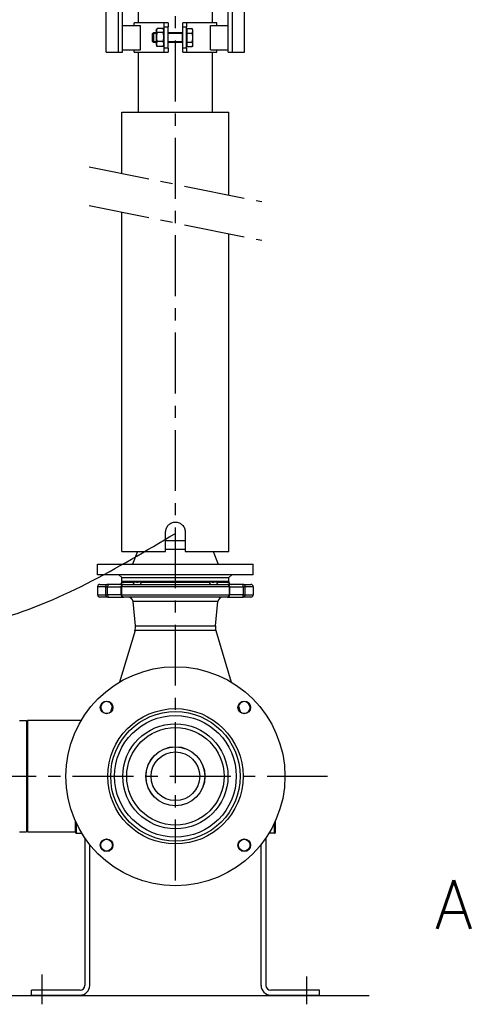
# Model space of a CAD drawing. Header units: millimetres. Extents: x 0 to 5940, y 0 to 4200.
# Tile 38 of 56: x 1260 to 1728, y 2135 to 3146. Entities that reach past the tile are written whole.
import ezdxf

# ---------------------------------------------------------------- set-up
doc = ezdxf.new("R2010")
doc.units = ezdxf.units.MM
doc.header["$LTSCALE"] = 50
doc.linetypes.add('MITTE', pattern=[2, 1.25, -0.25, 0.25, -0.25])
for name, color, linetype in [('01-LINIE-025', 1, 'CONTINUOUS'), ('02-LINIE-035', 2, 'CONTINUOUS'), ('03-LINIE-050', 3, 'CONTINUOUS'), ('05-ACHSE', 1, 'MITTE'), ('12-TEXT-050', 3, 'CONTINUOUS')]:
    doc.layers.add(name, color=color, linetype=linetype)
doc.styles.add('ACA_NORM', font='ROMANS.SHX')

# ---------------------------------------------------------------- blocks, each defined once
blk = doc.blocks.new('Hubmagnet_03')
at = {"layer": '02-LINIE-035'}
for p, q in [((-110, 1087.5), (-120, 1077.5)), ((-110, 1087.5), (110, 1087.5)), ((110, 1087.5), (120, 1077.5)), ((120, 1077.5), (-120, 1077.5)), ((-120, 835.5), (-120, 1077.5)), ((120, 835.5), (120, 1077.5)), ((120, 835.5), (-120, 835.5)), ((-115, 835.5), (-115, 827.5)), ((115, 835.5), (115, 827.5)), ((-120, 827.5), (120, 827.5)), ((-120, 701.5), (-120, 827.5)), ((120, 701.5), (120, 827.5)), ((-126.5, 701.5), (126.5, 701.5)), ((-126.5, 701.5), (-126.5, 676.5)), ((126.5, 701.5), (126.5, 676.5)), ((-126.5, 676.5), (126.5, 676.5)), ((-121.5, 673.5), (-121.5, 676.5)), ((121.5, 673.5), (-121.5, 673.5)), ((-95.8, 673.5), (-97.5, 672.5)), ((-97.5, 667.7), (-97.5, 672.5)), ((-95.8, 666.7), (-97.5, 667.7)), ((-93.8, 667.7), (-93.8, 672.5)), ((-86.2, 667.7), (-86.2, 672.5)), ((-84.2, 673.5), (-82.5, 672.5)), ((-84.2, 666.7), (-82.5, 667.7)), ((-82.5, 667.7), (-82.5, 672.5)), ((-69.8, 641.5), (-69.8, 673.5)), ((-50.8, 673.5), (-52.5, 672.5)), ((-52.5, 667.7), (-52.5, 672.5)), ((-50.8, 666.7), (-52.5, 667.7)), ((-48.8, 667.7), (-48.8, 672.5)), ((-41.2, 667.7), (-41.2, 672.5)), ((-39.2, 673.5), (-37.5, 672.5)), ((-39.2, 666.7), (-37.5, 667.7)), ((-37.5, 667.7), (-37.5, 672.5)), ((39.2, 673.5), (37.5, 672.5)), ((37.5, 667.7), (37.5, 672.5)), ((39.2, 666.7), (37.5, 667.7)), ((41.2, 667.7), (41.2, 672.5)), ((48.8, 667.7), (48.8, 672.5)), ((50.8, 673.5), (52.5, 672.5)), ((50.8, 666.7), (52.5, 667.7)), ((52.5, 667.7), (52.5, 672.5)), ((69.9, 641.5), (69.9, 673.5)), ((84.2, 673.5), (82.5, 672.5)), ((82.5, 667.7), (82.5, 672.5)), ((84.2, 666.7), (82.5, 667.7)), ((86.2, 667.7), (86.2, 672.5)), ((93.8, 667.7), (93.8, 672.5)), ((95.8, 673.5), (97.5, 672.5)), ((95.8, 666.7), (97.5, 667.7)), ((97.5, 667.7), (97.5, 672.5)), ((121.5, 673.5), (121.5, 676.5)), ((-95.8, 666.7), (-84.2, 666.7)), ((-94, 666.7), (-94, 663)), ((-94, 663), (-86, 663)), ((-93.5, 662.5), (-94, 663)), ((-94, 663), (-86, 663)), ((-86.5, 662.5), (-93.5, 662.5)), ((-93.3, 666.7), (-93.3, 663)), ((-86.7, 663), (-86.7, 666.7)), ((-86.5, 662.5), (-86, 663)), ((-86, 666.7), (-86, 663)), ((-50.8, 666.7), (-39.2, 666.7)), ((-49, 666.7), (-49, 663)), ((-49, 663), (-41, 663)), ((-48.5, 662.5), (-49, 663)), ((-49, 663), (-41, 663)), ((-41.5, 662.5), (-48.5, 662.5)), ((-48.3, 666.7), (-48.3, 663)), ((-41.7, 663), (-41.7, 666.7)), ((-41.5, 662.5), (-41, 663)), ((-41, 666.7), (-41, 663)), ((39.2, 666.7), (50.8, 666.7)), ((41, 666.7), (41, 663)), ((41, 663), (49, 663)), ((41.5, 662.5), (41, 663)), ((41, 663), (49, 663)), ((48.5, 662.5), (41.5, 662.5)), ((41.7, 666.7), (41.7, 663)), ((48.3, 663), (48.3, 666.7)), ((48.5, 662.5), (49, 663)), ((49, 666.7), (49, 663)), ((84.2, 666.7), (95.8, 666.7)), ((86, 666.7), (86, 663)), ((86, 663), (94, 663)), ((86.5, 662.5), (86, 663)), ((86, 663), (94, 663)), ((93.5, 662.5), (86.5, 662.5)), ((86.7, 666.7), (86.7, 663)), ((93.3, 663), (93.3, 666.7)), ((93.5, 662.5), (94, 663)), ((94, 666.7), (94, 663)), ((-71.1, 207.5), (-71.1, 641.5)), ((-71.1, 641.5), (-58.6, 641.5)), ((-58.6, 641.5), (-54.2, 641.5)), ((-58.6, 207.5), (-58.6, 641.5)), ((-54.2, 207.5), (-54.2, 641.5)), ((54.2, 641.5), (58.6, 641.5)), ((54.2, 207.5), (54.2, 641.5)), ((58.6, 207.5), (58.6, 641.5)), ((58.6, 641.5), (71.1, 641.5)), ((71.1, 207.5), (71.1, 641.5)), ((54.2, 616.5), (-54.2, 616.5)), ((-12.5, 500), (-12.5, 616.5)), ((-8, 616.5), (-8, 522.5)), ((-6.8, 616.5), (-6.8, 522.5)), ((6.8, 522.5), (6.8, 616.5)), ((8, 616.5), (8, 522.5)), ((12.5, 500), (12.5, 616.5)), ((-8, 522.5), (8, 522.5)), ((-2.5, 522.5), (-2.5, 505)), ((2.5, 505), (2.5, 522.5)), ((-38, 500), (38.1, 500)), ((-38, 487.5), (-38, 500)), ((-2.5, 505), (2.5, 505)), ((-2.5, 500), (-2.5, 505)), ((2.5, 500), (2.5, 505)), ((38.1, 487.5), (38.1, 500)), ((-11.5, 487.5), (-42.5, 487.5)), ((-42.5, 485), (-42.5, 487.5)), ((-7.5, 487.5), (-11.5, 487.5)), ((-11.5, 483.5), (-11.5, 487.5)), ((-7.5, 487.5), (-7.5, 483.5)), ((11.5, 487.5), (7.5, 487.5)), ((7.5, 483.5), (7.5, 487.5)), ((42.5, 487.5), (11.5, 487.5)), ((11.5, 487.5), (11.5, 483.5)), ((42.5, 485), (42.5, 487.5)), ((-54.2, 485), (-35.9, 485)), ((-35.9, 460), (-35.9, 485)), ((-23.5, 476.6), (-22.6, 477.5)), ((-23.5, 468.4), (-23.5, 476.6)), ((-19.9, 476.6), (-23.5, 476.6)), ((-22.6, 477.5), (-22.6, 467.5)), ((-19.9, 477.5), (-22.6, 477.5)), ((-19.9, 479.8), (-19, 481.4)), ((-19.9, 479.8), (-19.9, 465.2)), ((-12.6, 481.7), (-18.8, 481.7)), ((-12.6, 477.6), (-18.8, 477.6)), ((-11.5, 479.8), (-12.4, 481.4)), ((-11.5, 483.5), (-7.5, 483.5)), ((-11.5, 461.5), (-11.5, 483.5)), ((-7.5, 461.5), (-7.5, 483.5)), ((7.5, 477.5), (-7.5, 477.5)), ((7, 476.6), (-7.5, 476.6)), ((7, 477.5), (7, 467.5)), ((7.5, 483.5), (11.5, 483.5)), ((7.5, 461.5), (7.5, 483.5)), ((11.5, 461.5), (11.5, 483.5)), ((12.1, 479.8), (11.5, 479.8)), ((12.1, 481.7), (17.2, 481.7)), ((12.1, 477.1), (12.1, 481.7)), ((12.1, 477.1), (17.2, 477.1)), ((12.1, 467.9), (12.1, 477.1)), ((17.9, 480.5), (17.2, 481.7)), ((17.9, 479.4), (17.9, 480.5)), ((17.9, 472.5), (17.9, 479.4)), ((35.9, 485), (54.2, 485)), ((35.9, 460), (35.9, 485)), ((-23.5, 468.4), (-22.6, 467.5)), ((-23.5, 468.4), (-19.9, 468.4)), ((-19.9, 467.5), (-22.6, 467.5)), ((-19.9, 465.2), (-19, 463.6)), ((-12.6, 468.4), (-18.8, 468.4)), ((-11.5, 465.2), (-12.4, 463.6)), ((-7.5, 468.4), (7, 468.4)), ((7.5, 467.5), (-7.5, 467.5)), ((12.1, 465.2), (11.5, 465.2)), ((12.1, 463.3), (12.1, 467.9)), ((12.1, 467.9), (17.2, 467.9)), ((17.9, 465.6), (17.9, 472.5)), ((17.9, 464.5), (17.9, 465.6)), ((-54.2, 460), (-35.9, 460)), ((-42.5, 457.5), (-42.5, 460)), ((-42.5, 457.5), (-11.5, 457.5)), ((-38, 237.5), (-38, 457.5)), ((-12.6, 463.3), (-18.8, 463.3)), ((-11.5, 457.5), (-11.5, 461.5)), ((-7.5, 461.5), (-11.5, 461.5)), ((-11.5, 457.5), (-7.5, 457.5)), ((-7.5, 461.5), (-7.5, 457.5)), ((7.5, 457.5), (7.5, 461.5)), ((11.5, 461.5), (7.5, 461.5)), ((7.5, 457.5), (11.5, 457.5)), ((11.5, 461.5), (11.5, 457.5)), ((11.5, 457.5), (42.5, 457.5)), ((12.1, 463.3), (17.2, 463.3)), ((17.9, 464.5), (17.2, 463.3)), ((35.9, 460), (54.2, 460)), ((38.1, 237.5), (38.1, 457.5)), ((42.5, 457.5), (42.5, 460)), ((-54.2, 235), (-35.9, 235)), ((-11.5, 237.5), (-42.5, 237.5)), ((-42.5, 235), (-42.5, 237.5)), ((-35.9, 210), (-35.9, 235)), ((-7.5, 237.5), (-11.5, 237.5)), ((-11.5, 233.5), (-11.5, 237.5)), ((-11.5, 233.5), (-7.5, 233.5)), ((-11.5, 211.5), (-11.5, 233.5)), ((-7.5, 237.5), (-7.5, 233.5)), ((-7.5, 211.5), (-7.5, 233.5)), ((11.5, 237.5), (7.5, 237.5)), ((7.5, 233.5), (7.5, 237.5)), ((7.5, 233.5), (11.5, 233.5)), ((7.5, 211.5), (7.5, 233.5)), ((42.5, 237.5), (11.5, 237.5)), ((11.5, 237.5), (11.5, 233.5)), ((11.5, 211.5), (11.5, 233.5)), ((35.9, 235), (54.2, 235)), ((35.9, 210), (35.9, 235)), ((42.5, 235), (42.5, 237.5)), ((-23.5, 226.6), (-22.6, 227.5)), ((-23.5, 218.4), (-23.5, 226.6)), ((-19.9, 226.6), (-23.5, 226.6)), ((-22.6, 227.5), (-22.6, 217.5)), ((-19.9, 227.5), (-22.6, 227.5)), ((-19.9, 229.8), (-19, 231.4)), ((-19.9, 229.8), (-19.9, 215.2)), ((-12.6, 231.7), (-18.8, 231.7)), ((-12.6, 227.6), (-18.8, 227.6)), ((-11.5, 229.8), (-12.4, 231.4)), ((7.5, 227.5), (-7.5, 227.5)), ((7, 226.6), (-7.5, 226.6)), ((7, 227.5), (7, 217.5)), ((12.1, 229.8), (11.5, 229.8)), ((12.1, 231.7), (17.2, 231.7)), ((12.1, 227.1), (12.1, 231.7)), ((12.1, 227.1), (17.2, 227.1)), ((12.1, 217.9), (12.1, 227.1)), ((17.9, 230.5), (17.2, 231.7)), ((17.9, 229.4), (17.9, 230.5)), ((17.9, 222.5), (17.9, 229.4)), ((17.9, 215.6), (17.9, 222.5)), ((-23.5, 218.4), (-22.6, 217.5)), ((-23.5, 218.4), (-19.9, 218.4)), ((-19.9, 217.5), (-22.6, 217.5)), ((-19.9, 215.2), (-19, 213.6)), ((-12.6, 218.4), (-18.8, 218.4)), ((-12.6, 213.3), (-18.8, 213.3)), ((-11.5, 215.2), (-12.4, 213.6)), ((-7.5, 218.4), (7, 218.4)), ((7.5, 217.5), (-7.5, 217.5)), ((12.1, 215.2), (11.5, 215.2)), ((12.1, 213.3), (12.1, 217.9)), ((12.1, 217.9), (17.2, 217.9)), ((12.1, 213.3), (17.2, 213.3)), ((17.9, 214.5), (17.2, 213.3)), ((17.9, 214.5), (17.9, 215.6)), ((-71.1, 207.5), (-58.6, 207.5)), ((-58.6, 207.5), (-54.2, 207.5)), ((-54.2, 210), (-35.9, 210)), ((-42.5, 207.5), (-42.5, 210)), ((-42.5, 207.5), (-11.5, 207.5)), ((-38, 145.8), (-38, 207.5)), ((-11.5, 207.5), (-11.5, 211.5)), ((-7.5, 211.5), (-11.5, 211.5)), ((-11.5, 207.5), (-7.5, 207.5)), ((-7.5, 211.5), (-7.5, 207.5)), ((7.5, 207.5), (7.5, 211.5)), ((11.5, 211.5), (7.5, 211.5)), ((7.5, 207.5), (11.5, 207.5)), ((11.5, 211.5), (11.5, 207.5)), ((11.5, 207.5), (42.5, 207.5)), ((35.9, 210), (54.2, 210)), ((38.1, 145.8), (38.1, 207.5)), ((42.5, 207.5), (42.5, 210)), ((54.2, 207.5), (58.6, 207.5)), ((58.6, 207.5), (71.1, 207.5))]:
    blk.add_line(p, q, dxfattribs=at)
for points, weights in [([(-93.8, 672.5), (-95.6, 673.6), (-97.5, 672.5)], [1, 1.15470053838, 1]), ([(-97.5, 667.7), (-95.6, 666.6), (-93.8, 667.7)], [1, 1.15470053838, 1]), ([(-86.2, 672.5), (-90, 673.6), (-93.8, 672.5)], [1, 1.15470053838, 1]), ([(-93.8, 667.7), (-90, 666.6), (-86.2, 667.7)], [1, 1.15470053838, 1]), ([(-82.5, 672.5), (-84.4, 673.6), (-86.2, 672.5)], [1, 1.15470053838, 1]), ([(-86.2, 667.7), (-84.4, 666.6), (-82.5, 667.7)], [1, 1.15470053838, 1]), ([(-48.8, 672.5), (-50.6, 673.6), (-52.5, 672.5)], [1, 1.15470053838, 1]), ([(-52.5, 667.7), (-50.6, 666.6), (-48.8, 667.7)], [1, 1.15470053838, 1]), ([(-41.2, 672.5), (-45, 673.6), (-48.8, 672.5)], [1, 1.15470053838, 1]), ([(-48.8, 667.7), (-45, 666.6), (-41.2, 667.7)], [1, 1.15470053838, 1]), ([(-37.5, 672.5), (-39.4, 673.6), (-41.2, 672.5)], [1, 1.15470053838, 1]), ([(-41.2, 667.7), (-39.4, 666.6), (-37.5, 667.7)], [1, 1.15470053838, 1]), ([(41.2, 672.5), (39.4, 673.6), (37.5, 672.5)], [1, 1.15470053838, 1]), ([(37.5, 667.7), (39.4, 666.6), (41.2, 667.7)], [1, 1.15470053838, 1]), ([(48.8, 672.5), (45, 673.6), (41.2, 672.5)], [1, 1.15470053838, 1]), ([(41.2, 667.7), (45, 666.6), (48.8, 667.7)], [1, 1.15470053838, 1]), ([(52.5, 672.5), (50.6, 673.6), (48.8, 672.5)], [1, 1.15470053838, 1]), ([(48.8, 667.7), (50.6, 666.6), (52.5, 667.7)], [1, 1.15470053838, 1]), ([(86.2, 672.5), (84.4, 673.6), (82.5, 672.5)], [1, 1.15470053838, 1]), ([(82.5, 667.7), (84.4, 666.6), (86.2, 667.7)], [1, 1.15470053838, 1]), ([(93.8, 672.5), (90, 673.6), (86.2, 672.5)], [1, 1.15470053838, 1]), ([(86.2, 667.7), (90, 666.6), (93.8, 667.7)], [1, 1.15470053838, 1]), ([(97.5, 672.5), (95.6, 673.6), (93.8, 672.5)], [1, 1.15470053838, 1]), ([(93.8, 667.7), (95.6, 666.6), (97.5, 667.7)], [1, 1.15470053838, 1]), ([(-18.8, 481.7), (-20.1, 479.7), (-18.8, 477.6)], [1, 1.15470053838, 1]), ([(-18.8, 477.6), (-20.1, 473), (-18.8, 468.4)], [1, 1.15470053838, 1]), ([(-12.6, 477.6), (-11.3, 479.7), (-12.6, 481.7)], [1, 1.15470053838, 1]), ([(-12.6, 468.4), (-11.3, 473), (-12.6, 477.6)], [1, 1.15470053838, 1]), ([(17.9, 479.4), (17.9, 480.5), (17.2, 481.7)], [1, 1.0379548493, 1]), ([(17.2, 477.1), (17.9, 478.4), (17.9, 479.4)], [1, 1.0379548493, 1]), ([(17.9, 472.5), (17.9, 474.6), (17.2, 477.1)], [1, 1.0379548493, 1]), ([(-18.8, 468.4), (-20.1, 465.8), (-18.8, 463.3)], [1, 1.15470053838, 1]), ([(-12.6, 463.3), (-11.3, 465.8), (-12.6, 468.4)], [1, 1.15470053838, 1]), ([(17.2, 467.9), (17.9, 470.4), (17.9, 472.5)], [1, 1.0379548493, 1]), ([(17.9, 465.6), (17.9, 466.6), (17.2, 467.9)], [1, 1.0379548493, 1]), ([(17.2, 463.3), (17.9, 464.5), (17.9, 465.6)], [1, 1.0379548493, 1]), ([(-18.8, 463.3), (-18.9, 463.4), (-19, 463.6)], [1, 1.0098266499, 1.01840491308]), ([(-12.4, 463.6), (-12.5, 463.4), (-12.6, 463.3)], [1.01840491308, 1.0098266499, 1]), ([(-18.8, 231.7), (-20.1, 229.7), (-18.8, 227.6)], [1, 1.15470053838, 1]), ([(-18.8, 227.6), (-20.1, 223), (-18.8, 218.4)], [1, 1.15470053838, 1]), ([(-12.6, 227.6), (-11.3, 229.7), (-12.6, 231.7)], [1, 1.15470053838, 1]), ([(-12.6, 218.4), (-11.3, 223), (-12.6, 227.6)], [1, 1.15470053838, 1]), ([(17.9, 229.4), (17.9, 230.5), (17.2, 231.7)], [1, 1.0379548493, 1]), ([(17.2, 227.1), (17.9, 228.4), (17.9, 229.4)], [1, 1.0379548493, 1]), ([(17.9, 222.5), (17.9, 224.6), (17.2, 227.1)], [1, 1.0379548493, 1]), ([(17.2, 217.9), (17.9, 220.4), (17.9, 222.5)], [1, 1.0379548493, 1]), ([(-18.8, 218.4), (-20.1, 215.8), (-18.8, 213.3)], [1, 1.15470053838, 1]), ([(-18.8, 213.3), (-18.9, 213.4), (-19, 213.6)], [1, 1.0098266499, 1.01840491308]), ([(-12.6, 213.3), (-11.3, 215.8), (-12.6, 218.4)], [1, 1.15470053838, 1]), ([(-12.4, 213.6), (-12.5, 213.4), (-12.6, 213.3)], [1.01840491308, 1.0098266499, 1]), ([(17.9, 215.6), (17.9, 216.6), (17.2, 217.9)], [1, 1.0379548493, 1]), ([(17.2, 213.3), (17.9, 214.5), (17.9, 215.6)], [1, 1.0379548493, 1])]:
    blk.add_rational_spline(points, weights, degree=2, dxfattribs=at)

msp = doc.modelspace()

# ---------------------------------------------------------------- linework, layer by layer
at = {"layer": '02-LINIE-035'}
for p, q in [((1365, 3051.5), (1475, 3051.5)), ((1365, 2988.7), (1365, 3051.5)), ((1475, 2966.4), (1475, 3051.5)), ((1365, 2600.5), (1365, 2949)), ((1475, 2600.5), (1475, 2926.7)), ((1410, 2600.5), (1410, 2620.5)), ((1430, 2620.5), (1430, 2600.5)), ((1410, 2611.5), (1430, 2611.5)), ((1410, 2611.5), (1430, 2611.5)), ((1365, 2600.5), (1410, 2600.5)), ((1381.2, 2600.5), (1376, 2587.5)), ((1430, 2602.5), (1410, 2602.5)), ((1430, 2600.5), (1475, 2600.5)), ((1458.9, 2600.5), (1464, 2587.5)), ((1340, 2587.5), (1500, 2587.5)), ((1340, 2576.5), (1340, 2587.5)), ((1500, 2576.5), (1500, 2587.5)), ((1500, 2576.5), (1340, 2576.5)), ((1365, 2573.5), (1362, 2576.5)), ((1365, 2573.5), (1475, 2573.5)), ((1365, 2569.5), (1365, 2573.5)), ((1365, 2573.5), (1475, 2573.5)), ((1365, 2569.5), (1475, 2569.5)), ((1475, 2569.5), (1365, 2569.5)), ((1365, 2569.5), (1365, 2569)), ((1365, 2569), (1377.6, 2569)), ((1385, 2569), (1455, 2569)), ((1462.4, 2569), (1475, 2569)), ((1475, 2573.5), (1478, 2576.5)), ((1475, 2569.5), (1475, 2573.5)), ((1475, 2569.5), (1475, 2569)), ((1348.3, 2564), (1340, 2564)), ((1340, 2564), (1340, 2556)), ((1342.5, 2566.5), (1350.6, 2566.5)), ((1348.3, 2564), (1350.3, 2564)), ((1348.3, 2564), (1348.3, 2556)), ((1350.3, 2564), (1364.1, 2564)), ((1350.3, 2556), (1350.3, 2564)), ((1366.6, 2566.5), (1350.6, 2566.5)), ((1364.1, 2564), (1364.9, 2564)), ((1364.1, 2564), (1364.1, 2556)), ((1475.2, 2564), (1364.9, 2564)), ((1364.9, 2556), (1364.9, 2564)), ((1366.6, 2566.5), (1473.4, 2566.5)), ((1489.5, 2566.5), (1473.4, 2566.5)), ((1475.2, 2564), (1475.9, 2564)), ((1475.2, 2564), (1475.2, 2556)), ((1475.9, 2564), (1489.7, 2564)), ((1475.9, 2556), (1475.9, 2564)), ((1489.5, 2566.5), (1497.5, 2566.5)), ((1489.7, 2564), (1491.7, 2564)), ((1489.7, 2564), (1489.7, 2556)), ((1500, 2564), (1491.7, 2564)), ((1491.7, 2556), (1491.7, 2564)), ((1500, 2564), (1500, 2556)), ((1340, 2556), (1348.3, 2556)), ((1350.6, 2553.5), (1342.5, 2553.5)), ((1348.3, 2556), (1350.3, 2556)), ((1364.1, 2556), (1350.3, 2556)), ((1350.6, 2553.5), (1366.6, 2553.5)), ((1364.1, 2556), (1364.9, 2556)), ((1364.9, 2556), (1475.2, 2556)), ((1473.4, 2553.5), (1366.6, 2553.5)), ((1463.6, 2549), (1376.5, 2549)), ((1378.9, 2523.9), (1376.5, 2549)), ((1461.1, 2523.9), (1463.6, 2549)), ((1473.4, 2553.5), (1489.5, 2553.5)), ((1475.2, 2556), (1475.9, 2556)), ((1489.7, 2556), (1475.9, 2556)), ((1497.5, 2553.5), (1489.5, 2553.5)), ((1489.7, 2556), (1491.7, 2556)), ((1491.7, 2556), (1500, 2556)), ((1378.5, 2519.3), (1362.6, 2466.3)), ((1461.6, 2519.3), (1378.5, 2519.3)), ((1378.9, 2523.9), (1461.1, 2523.9)), ((1461.6, 2519.3), (1477.4, 2466.3)), ((1355.5, 2442.4), (1353.3, 2435.1)), ((1484.6, 2442.4), (1486.8, 2435.1)), ((1260, 2426.7), (1267, 2426.7)), ((1267, 2426.7), (1267, 2312.4)), ((1268, 2426.7), (1268, 2312.4)), ((1323.1, 2426.7), (1268, 2426.7)), ((1317.4, 2311.8), (1317.4, 2323.2)), ((1318.2, 2321.6), (1318.2, 2311)), ((1521.8, 2311), (1521.8, 2321.6)), ((1522.6, 2323.2), (1522.6, 2311.8)), ((1260, 2312.4), (1267, 2312.4)), ((1268, 2312.4), (1317.4, 2312.4)), ((1318.2, 2311), (1323.9, 2311)), ((1327, 2306.2), (1327, 2154.8)), ((1513, 2306.2), (1513, 2154.8)), ((1521.8, 2311), (1516.1, 2311)), ((1332, 2154.8), (1332, 2299.4)), ((1508, 2154.8), (1508, 2299.4)), ((1322, 2149.8), (1272, 2149.8)), ((1272, 2144.8), (1272, 2149.8)), ((1272, 2144.8), (1322, 2144.8)), ((1568, 2149.8), (1518, 2149.8)), ((1518, 2144.8), (1568, 2144.8)), ((1568, 2144.8), (1568, 2149.8))]:
    msp.add_line(p, q, dxfattribs=at)
for centre, radius in [((1420, 2369.5), 112.5), ((1349.3, 2440.2), 6.5), ((1420, 2369.5), 69.5), ((1490.7, 2440.2), 6.5), ((1420, 2369.5), 66.5), ((1420, 2369.5), 62.5), ((1420, 2369.5), 54), ((1420, 2369.5), 50), ((1420, 2369.5), 30.4), ((1420, 2369.5), 30.2), ((1420, 2369.5), 25), ((1349.3, 2298.8), 6.5), ((1490.7, 2298.8), 6.5), ((1349.3, 2298.8), 6), ((1490.7, 2298.8), 6)]:
    msp.add_circle(centre, radius, dxfattribs=at)
for centre, radius, start, end in [((1362.5, 2569), 2.5, 270, 0), ((1477.5, 2569), 2.5, 180, 270), ((1342.5, 2564), 2.5, 90, 180), ((1366.6, 2564), 2.5, 90, 180), ((1473.4, 2564), 2.5, 0, 90), ((1497.5, 2564), 2.5, 0, 90), ((1342.5, 2556), 2.5, 180, 270), ((1366.6, 2556), 2.5, 180, 270), ((1371.5, 2548.5), 5, 5.6189, 90), ((1468.6, 2548.5), 5, 90, 174.3811), ((1473.4, 2556), 2.5, 270, 0), ((1497.5, 2556), 2.5, 270, 0), ((1367, 2522.7), 12, 343.3134, 5.6189), ((1473.1, 2522.7), 12, 174.3811, 196.6866), ((1349.3, 2440.2), 6, 12.0618, 314.5649), ((1490.7, 2440.2), 6, 225.4351, 167.9382), ((1318.2, 2323.2), 0.8, 170.6496, 180), ((1521.8, 2323.2), 0.8, 0, 9.3504), ((1318.2, 2311.8), 0.8, 180, 270), ((1521.8, 2311.8), 0.8, 270, 0), ((1322, 2154.8), 10, 270, 0), ((1322, 2154.8), 5, 270, 0), ((1518, 2154.8), 10, 180, 270), ((1518, 2154.8), 5, 180, 270)]:
    msp.add_arc(centre, radius, start, end, dxfattribs=at)
for centre, major_axis, ratio, start_param, end_param in [((1375.7, 2569), (0, -2.5), 0.771256, 0, 1.570796), ((1383.4, 2569), (0, -2.5), 0.636525, 0, 1.570796), ((1456.6, 2569), (0, -2.5), 0.636525, 4.712389, 6.283185), ((1464.4, 2569), (0, -2.5), 0.771256, 4.712389, 6.283185), ((1350.6, 2564), (0, 2.5), 0.896285, 0, 1.570796), ((1350.6, 2564), (0, 2.5), 0.087156, 0, 1.570796), ((1366.6, 2564), (0, 2.5), 0.689252, 0, 1.570796), ((1473.4, 2564), (0, 2.5), 0.689252, 4.712389, 6.283185), ((1489.5, 2564), (0, 2.5), 0.896285, 4.712389, 6.283185), ((1489.5, 2564), (0, 2.5), 0.087156, 4.712389, 6.283185), ((1350.6, 2556), (0, -2.5), 0.896285, 4.712389, 6.283185), ((1350.6, 2556), (0, -2.5), 0.087156, 4.712389, 6.283185), ((1366.6, 2556), (0, -2.5), 0.689252, 4.712389, 6.283185), ((1473.4, 2556), (0, -2.5), 0.689252, 0, 1.570796), ((1489.5, 2556), (0, -2.5), 0.087156, 0, 1.570796), ((1489.5, 2556), (0, -2.5), 0.896285, 0, 1.570796)]:
    msp.add_ellipse(centre, major_axis=major_axis, ratio=ratio, start_param=start_param, end_param=end_param, dxfattribs=at)
for points, knots in [([(1410, 2620.5), (1410, 2621.8), (1410.3, 2623.1), (1411.3, 2625.6), (1412.1, 2626.7), (1413.8, 2628.5), (1415, 2629.3), (1417.4, 2630.3), (1418.8, 2630.5), (1421.3, 2630.5), (1422.6, 2630.3), (1425.1, 2629.3), (1426.2, 2628.5), (1428, 2626.7), (1428.8, 2625.6), (1429.8, 2623.1), (1430, 2621.8), (1430, 2620.5)], [-3.020728, -3.020728, -3.020728, -3.020728, -2.64313, -2.64313, -2.265532, -2.265532, -1.887948, -1.887948, -1.510364, -1.510364, -1.13278, -1.13278, -0.755196, -0.755196, -0.377598, -0.377598, 0, 0, 0, 0]), ([(1385, 2569), (1384.5, 2569), (1383.9, 2569), (1382.7, 2568.8), (1382.1, 2568.7), (1380.8, 2568.6), (1380, 2568.7), (1378.7, 2568.9), (1378.2, 2569), (1377.6, 2569)], [-3.141593, -3.141593, -3.141593, -3.141593, -1.837026, -1.837026, -0.319129, -0.319129, 1.599146, 1.599146, 3.141593, 3.141593, 3.141593, 3.141593]), ([(1462.4, 2569), (1462, 2569), (1461.5, 2569), (1460.5, 2568.8), (1459.9, 2568.7), (1458.5, 2568.6), (1457.8, 2568.7), (1456.4, 2568.9), (1455.7, 2569), (1455, 2569)], [-3.141593, -3.141593, -3.141593, -3.141593, -1.837026, -1.837026, -0.319129, -0.319129, 1.599146, 1.599146, 3.141593, 3.141593, 3.141593, 3.141593])]:
    msp.add_open_spline(points, degree=3, knots=knots, dxfattribs=at)
at = {"layer": '03-LINIE-050'}
msp.add_line((502, 2144.5), (1618.9, 2144.5), dxfattribs=at)
msp.add_open_spline([(972, 2549.5), (1013.9, 2536.2), (1098.6, 2509.2), (1260.8, 2524.2), (1359.8, 2583.2), (1420, 2619)], degree=3, knots=[0, 0, 0, 0, 130.865162, 264.949702, 472.651133, 472.651133, 472.651133, 472.651133], dxfattribs=at)
at = {"layer": '05-ACHSE'}
for p, q in [((1420, 2262.6), (1420, 4020.3)), ((1331.3, 2995.5), (1508.7, 2959.6)), ((1331.3, 2955.8), (1508.7, 2919.9)), ((714.3, 2369.5), (1576.4, 2369.5)), ((1283.1, 2135.4), (1283.1, 2166)), ((1555.1, 2135.4), (1555.1, 2163.9))]:
    msp.add_line(p, q, dxfattribs=at)

# ---------------------------------------------------------------- block references
at = {"layer": '01-LINIE-025'}
msp.add_blockref('Hubmagnet_03', (1420, 2905.6), dxfattribs=at)

# ---------------------------------------------------------------- texts
at = {"layer": '12-TEXT-050', "style": 'ACA_NORM'}
msp.add_text('A', height=50, dxfattribs=at).set_placement((1686.9, 2213))

doc.saveas('drawing.dxf')
